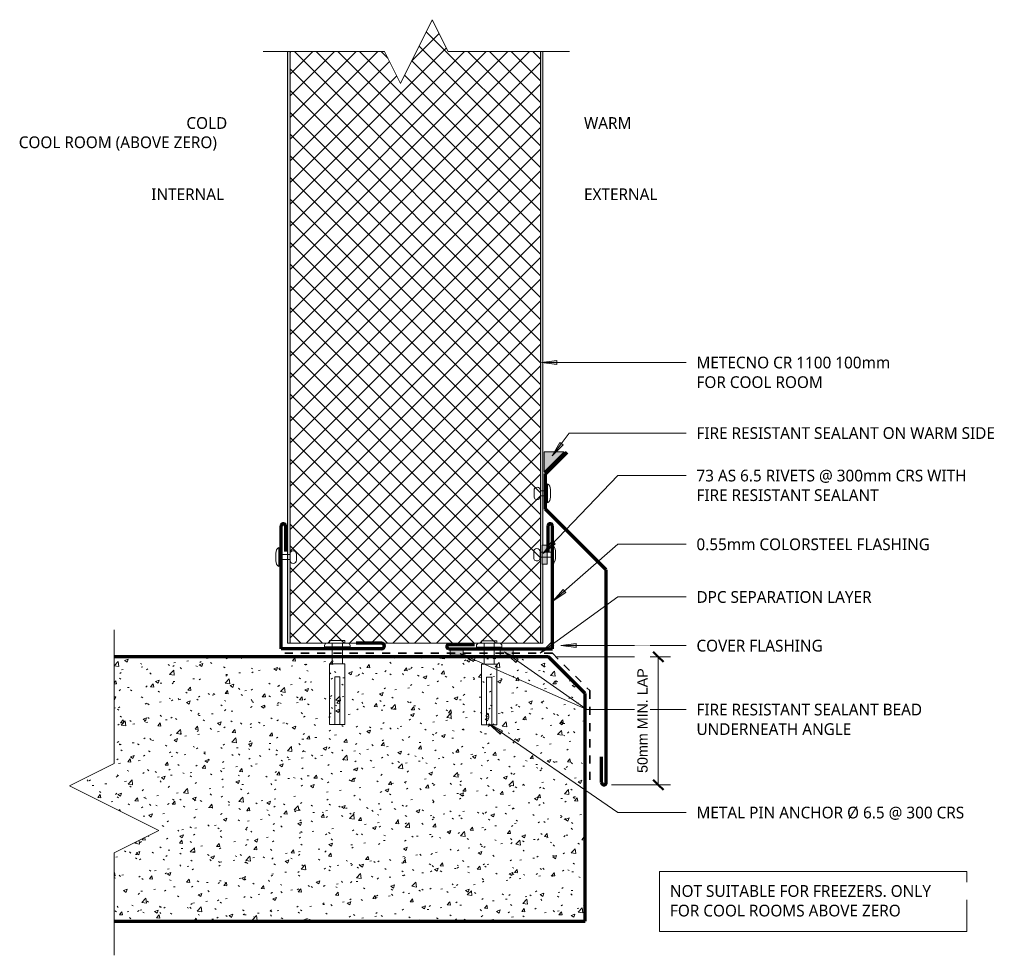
# Model space of a CAD drawing. Header units: millimetres. Extents: x -80 to 305, y -103 to 264.
import ezdxf

# ---------------------------------------------------------------- set-up
doc = ezdxf.new("R2010")
doc.units = ezdxf.units.MM
doc.linetypes.add('Dash', pattern=[6.35, 3.175, -3.175])
for name, color, linetype, lineweight in [('A-ANNO-DIMS', 211, 'Continuous', 9), ('A-ANNO-DIMS-2', 211, 'Continuous', 9), ('A-DETL', 90, 'Continuous', 13), ('A-DETL-GENF', 92, 'Continuous', 13), ('G-ANNO-TEXT', 231, 'Continuous', 9)]:
    doc.layers.add(name, color=color, linetype=linetype, lineweight=lineweight)
doc.styles.add('Arial', font='arial.ttf', dxfattribs={"height": 4})
doc.styles.add('Yu Gothic', font='Yu Gothic.ttf', dxfattribs={"height": 4.6})
doc.styles.add('Yu Gothic_B', font='Yu Gothic.ttf', dxfattribs={"height": 4.6})
doc.dimstyles.new('Diagonal', dxfattribs={"dimscale": 304.8, "dimtxt": 4.081038, "dimasz": 0.013123, "dimexe": 0.015748, "dimexo": 0.009843, "dimgap": 0.009843, "dimtad": 1, "dimdec": 0, "dimzin": 0, "dimdsep": 46, "dimtxsty": 'Arial', "dimblk1": 'OBLIQUE', "dimblk2": 'OBLIQUE', "dimsah": 1, "dimcen": 0.09, "dimazin": 0, "dimtfac": 1, "dimtdec": 4, "dimtix": 1, "dimtmove": 0, "dimatfit": 3, "dimfxl": 1, "dimtvp": 1, "dimtfill": 1, "dimtolj": 1, "dimtzin": 0, "dimarcsym": 2})

# ---------------------------------------------------------------- blocks, each defined once
blk = doc.blocks.new('Fridge Freezer Panel_Vertical Section - 100mm-6017918-04 FREEZER FLOOR 1')
at = {"layer": 'A-DETL-GENF'}
h = blk.add_hatch(color=256, dxfattribs=at)
h.paths.add_polyline_path([(0, -1), (231.61, -1), (231.61, 0), (0, 0)])
h.paths.add_polyline_path([(0, -99), (0, -100), (30.94, -100), (30.94, -99.64), (38.46, -99.64), (38.46, -100), (231.61, -100), (231.61, -99)])
h = blk.add_hatch(dxfattribs=at)
h.set_pattern_fill('FP_1', color=256, style=0, pattern_type=2)
h.set_pattern_definition([(315, (-19.633, 24.441), (4.24264, 4.24264), []), (45, (-19.633, 24.441), (-4.24264, 4.24264), [])])
h.paths.add_polyline_path([(0, -1), (0, -99), (231.61, -99), (231.61, -62.94), (243.71, -56.89), (243.71, -56.49), (219.11, -44.19), (231.61, -37.94), (231.61, -1), (219.11, -1)])
for p, q in [((0, 0), (0, -1)), ((231.61, 0), (0, 0)), ((0, -1), (0, -99)), ((231.61, -1), (0, -1)), ((243.71, -56.89), (243.71, -56.49)), ((0, -99), (0, -100)), ((0, -99), (231.61, -99)), ((0, -100), (30.94, -100)), ((38.46, -100), (231.61, -100))]:
    blk.add_line(p, q, dxfattribs=at)
blk = doc.blocks.new('Pop Rivets - Rivet-5820118-04 FREEZER FLOOR 1')
at = {"layer": 'A-DETL-GENF'}
for p, q in [((-1.24, 7.34), (1.17, 7.34)), ((1.17, 4.84), (-1.24, 4.84)), ((-1, 4.84), (-1, 0)), ((1, 4.84), (1, 0)), ((3.77, 0), (-3.77, 0)), ((-1.5, -1.16), (1.5, -1.16))]:
    blk.add_line(p, q, dxfattribs=at)
for centre, radius, start, end in [((-1.24, 6.09), 1.25, 90, 270), ((1.17, 6.09), 1.25, 270, 90), ((-1.5, 1.65), 2.8, 216, 270), ((1.5, 1.65), 2.8, 270, 324)]:
    blk.add_arc(centre, radius, start, end, dxfattribs=at)
blk = doc.blocks.new('Break Line _M_ - Break Line _M_-6017917-04 FREEZER FLOOR 1')
at = {"layer": 'A-DETL-GENF'}
for p, q in [((8.75, 17.5), (-8.75, -17.5)), ((17.5, 0), (8.75, 17.5)), ((-17.5, 0), (-69.89, 0)), ((-8.75, -17.5), (-17.5, 0)), ((57.56, 0), (17.5, 0))]:
    blk.add_line(p, q, dxfattribs=at)
blk = doc.blocks.new('Break Line _M_ - Break Line _M_-5525516-04 FREEZER FLOOR 1')
at = {"layer": 'A-DETL-GENF'}
for p, q in [((6.25, 12.5), (-6.25, -12.5)), ((12.5, 0), (6.25, 12.5)), ((-12.5, 0), (-60, 0)), ((-6.25, -12.5), (-12.5, 0)), ((60, 0), (12.5, 0))]:
    blk.add_line(p, q, dxfattribs=at)
blk = doc.blocks.new('Anchor Bolt - ShureDrive - ShureDrive-6071079-04 FREEZER FLOOR 1')
at = {"layer": 'A-DETL-GENF'}
for p, q in [((-3, -11.38), (3, -11.38)), ((-3, -12.38), (-3, -11.38)), ((3, -12.38), (3, -11.38)), ((-5, -13.88), (-5, -13.38)), ((-5, -13.88), (5, -13.88)), ((-4, -12.38), (-3, -12.38)), ((3, -12.38), (-3, -12.38)), ((-2, -20.5), (-2, -12.38)), ((2, -20.5), (2, -12.38)), ((3, -12.38), (4, -12.38)), ((5, -13.88), (5, -13.38)), ((-3, -20.5), (3, -20.5)), ((-3, -20.5), (-3, -44.32)), ((3, -20.5), (3, -44.32)), ((-1, -25.6), (-1, -35.6)), ((1, -25.6), (-1, -25.6)), ((1, -25.6), (1, -35.6)), ((-1, -35.6), (-1, -44.32)), ((1, -44.32), (1, -35.6)), ((-3, -44.32), (3, -44.32))]:
    blk.add_line(p, q, dxfattribs=at)
for centre, start, end in [((-4, -13.38), 90, 180), ((4, -13.38), 360, 90)]:
    blk.add_arc(centre, 1, start, end, dxfattribs=at)
blk = doc.blocks.new('Pop Rivets - Rivet-5972157-04 FREEZER FLOOR 1')
at = {"layer": 'A-DETL-GENF'}
for p, q in [((-1.24, 5.3), (1.17, 5.3)), ((1.17, 2.8), (-1.24, 2.8)), ((-1, 2.8), (-1, 0)), ((1, 2.8), (1, 0)), ((3.77, 0), (-3.77, 0)), ((-1.5, -1.16), (1.5, -1.16))]:
    blk.add_line(p, q, dxfattribs=at)
for centre, radius, start, end in [((-1.24, 4.05), 1.25, 90, 270), ((1.17, 4.05), 1.25, 270, 90), ((-1.5, 1.65), 2.8, 216, 270), ((1.5, 1.65), 2.8, 270, 324)]:
    blk.add_arc(centre, radius, start, end, dxfattribs=at)
blk = doc.blocks.new('Pop Rivets - Rivet-6070848-04 FREEZER FLOOR 1')
at = {"layer": 'A-DETL-GENF'}
for p, q in [((3.77, 0), (-3.77, 0)), ((-1.5, 1.16), (1.5, 1.16)), ((-1, -4.42), (-1, 0)), ((1, -4.42), (1, 0)), ((1.17, -4.42), (-1.24, -4.42)), ((-1.24, -6.92), (1.17, -6.92))]:
    blk.add_line(p, q, dxfattribs=at)
for centre, radius, start, end in [((-1.5, -1.65), 2.8, 90, 144), ((1.5, -1.65), 2.8, 36, 90), ((-1.24, -5.67), 1.25, 90, 270), ((1.17, -5.67), 1.25, 270, 90)]:
    blk.add_arc(centre, radius, start, end, dxfattribs=at)
blk = doc.blocks.new('DIMBLOCK1-04 FREEZER FLOOR 1')
at = {"layer": 'A-ANNO-DIMS-2', "lineweight": 50}
for p, q in [((169.59, 14.35), (167.59, 16.35)), ((169.59, 14.35), (171.59, 12.35)), ((169.59, -35.79), (167.59, -33.79)), ((169.59, -35.79), (171.59, -37.79))]:
    blk.add_line(p, q, dxfattribs=at)
at = {"layer": 'A-ANNO-DIMS-2'}
for p, q in [((169.59, 14.35), (129.55, 14.35)), ((169.59, 14.35), (169.59, -35.79)), ((169.59, 14.35), (174.39, 14.35)), ((169.59, -35.79), (151.31, -35.79)), ((169.59, -35.79), (174.39, -35.79))]:
    blk.add_line(p, q, dxfattribs=at)
at = {"layer": 'A-ANNO-DIMS-2', "color": 0, "insert": (161.4, -31.12), "char_height": 4, "width": 48.9725, "attachment_point": 1, "rotation": 90, "line_spacing_factor": 0.941778, "style": 'Arial', "bg_fill": 3, "box_fill_scale": 1.25, "bg_fill_color": 9, "bg_fill_true_color": 13158600, "bg_fill_transparency": 0}
blk.add_mtext('50mm MIN. LAP', dxfattribs=at)
blk = doc.blocks.new('_Oblique')
at = {"color": 0, "linetype": 'ByBlock', "lineweight": -2}
blk.add_line((-0.5, -0.5), (0.5, 0.5), dxfattribs=at)

msp = doc.modelspace()

# ---------------------------------------------------------------- hatches: boundary and pattern name
at = {"layer": 'A-DETL-GENF'}
for points in [[(124.93, 86.74), (132.73, 94.53), (124.93, 94.53)], [(126.15, 50.57), (126.15, 58.09), (124.08, 58.09), (124.08, 50.57)], [(93.15, 15), (93.15, 17.52), (88.15, 17.52), (88.15, 15)], [(112.73, 14.35), (112.73, 17.52), (107.73, 17.52), (107.73, 14.35)]]:
    msp.add_hatch(color=9, dxfattribs=at).paths.add_polyline_path(points)
h = msp.add_hatch(dxfattribs=at)
h.set_pattern_fill('FP_2', color=9, style=0, pattern_type=2)
h.set_pattern_definition([(50, (0, 0), (14.5753, -1.2752), [1.524, -16.764]), (355, (0, 0), (-2.8196, 15.2849), [1.219, -13.411]), (100.451, (1.215, -0.106), (11.7557, 14.0098), [1.295, -14.247]), (46.184, (0, 4.064), (21.6862, -3.364), [2.286, -25.146]), (96.636, (1.807, 3.784), (18.9918, 19.7943), [1.943, -21.371]), (351.184, (0, 4.064), (18.992, 19.794), [1.829, -20.117]), (21, (2.032, 3.048), (12.12965, -8.1815), [1.524, -16.764]), (326, (2.032, 3.048), (4.9442, 14.7354), [1.219, -13.411]), (71.451, (3.043, 2.366), (17.0739, 6.554), [1.295, -14.247]), (37.5, (0, 0), (0.24723, 6.76433), [0.67056, -12.578, 0.67056, -12.944, -13.462]), (37.5, (0, 0), (0.24723, 6.76433), [-26.863, 0.67056, -12.791]), (7.5, (0, 0), (5.34566, 8.0143), [0.67056, -7.092, 0.67056, -12.273, -5.131]), (7.5, (0, 0), (5.34566, 8.0143), [-20.706, 0.67056, -4.46]), (327.5, (-4.531, 0), (10.84765, -0.4582), [0.67056, -4.409, 0.67056, -15.179, -21.031]), (327.5, (-4.531, 0), (10.84765, -0.4582), [-20.93, 0.67056, -20.361]), (317.5, (-6.563, 0), (11.85073, 2.0342), [0.67056, -5.933, 0.67056, -9.855, -14.935]), (317.5, (-6.563, 0), (11.85073, 2.0342), [-17.13, 0.6706, -14.265])])
h.paths.add_polyline_path([(-6.5, -89.16), (140.91, -89.16), (140.91, 0), (126.55, 14.35), (-43.43, 14.35), (-43.43, -27.44), (-60.93, -36.19), (-25.93, -53.69), (-43.43, -62.44), (-43.43, -89.16), (-25.93, -89.16)])
at = {"layer": 'G-ANNO-TEXT'}
for points in [[(123.88, 129.54), (129.88, 128.75), (129.88, 130.33)], [(128.07, 92.98), (132.3, 97.32), (131.03, 98.26)], [(124.51, 54.83), (129.23, 58.6), (128.1, 59.7)], [(128.39, 36.2), (133.43, 39.55), (132.39, 40.74)], [(123.31, 15.75), (128.64, 18.63), (127.71, 19.91)], [(131.5, 18.72), (137.5, 17.93), (137.5, 19.51)], [(92.03, 15.67), (97.2, 12.51), (97.84, 13.96)], [(109.42, 16.26), (113.88, 12.16), (114.78, 13.46)], [(103.19, -11.93), (107.69, -15.97), (108.59, -14.67)]]:
    msp.add_hatch(color=7, dxfattribs=at).paths.add_polyline_path(points)

# ---------------------------------------------------------------- linework, layer by layer
at = {"layer": 'A-DETL'}
for p, q in [((124.93, 94.53), (124.93, 86.74)), ((124.93, 86.74), (132.73, 94.53)), ((132.73, 94.53), (124.93, 94.53)), ((124.08, 58.09), (124.08, 50.57)), ((126.15, 58.09), (124.08, 58.09)), ((126.15, 50.57), (126.15, 58.09)), ((124.08, 50.57), (126.15, 50.57)), ((93.15, 17.52), (88.15, 17.52)), ((88.15, 17.52), (88.15, 15)), ((93.15, 15), (93.15, 17.52)), ((107.73, 17.52), (107.73, 14.35)), ((112.73, 17.52), (107.73, 17.52)), ((112.73, 14.35), (112.73, 17.52)), ((88.15, 15), (93.15, 15)), ((107.73, 14.35), (112.73, 14.35))]:
    msp.add_line(p, q, dxfattribs=at)
at = {"layer": 'A-DETL', "lineweight": 70}
for p, q in [((125.48, 86), (133.97, 94.48)), ((125.48, 72.09), (125.48, 86)), ((149.22, 48.35), (125.48, 72.09)), ((21.91, 17.52), (21.91, 65.52)), ((23.71, 65.52), (23.71, 55.52)), ((126.35, 65.52), (126.35, 55.52)), ((128.15, 17.52), (128.15, 65.52)), ((149.22, -34.87), (149.22, 48.35)), ((61.29, 19.63), (51.29, 19.63)), ((61.29, 17.52), (21.91, 17.52)), ((87.63, 19.21), (97.63, 19.21)), ((87.63, 17.52), (128.15, 17.52)), ((126.55, 14.35), (-43.43, 14.35)), ((140.91, 0), (126.55, 14.35)), ((140.91, -89.16), (140.91, 0)), ((147.39, -34.87), (147.39, -24.87)), ((-43.43, -89.16), (-6.5, -89.16)), ((-6.5, -89.16), (140.91, -89.16))]:
    msp.add_line(p, q, dxfattribs=at)
at = {"layer": 'A-DETL', "linetype": 'Dash', "lineweight": 35}
for p, q in [((128.15, 15.73), (20.66, 15.73)), ((128.15, 15.73), (142.78, 1.1)), ((142.78, 1.1), (142.78, -36.14))]:
    msp.add_line(p, q, dxfattribs=at)
at = {"layer": 'A-DETL', "lineweight": 70}
for centre, radius, start, end in [((22.81, 65.52), 0.9, 0, 180), ((127.25, 65.52), 0.9, 0, 180), ((61.29, 18.58), 1.06, 270, 90), ((87.63, 18.37), 0.847, 90, 270), ((148.31, -34.87), 0.916, 180, 0)]:
    msp.add_arc(centre, radius, start, end, dxfattribs=at)
at = {"layer": 'G-ANNO-TEXT', "color": 7}
for p, q in [((129.88, 130.33), (123.88, 129.54)), ((123.88, 129.54), (129.88, 128.75)), ((123.88, 129.54), (180.46, 129.54)), ((129.88, 128.75), (129.88, 130.33)), ((128.07, 92.98), (134.76, 101.93)), ((134.76, 101.93), (180.46, 101.93)), ((131.03, 98.26), (128.07, 92.98)), ((128.07, 92.98), (132.3, 97.32)), ((132.3, 97.32), (131.03, 98.26)), ((124.51, 54.83), (153.79, 85.3)), ((153.79, 85.3), (180.46, 85.3)), ((128.1, 59.7), (124.51, 54.83)), ((124.51, 54.83), (129.23, 58.6)), ((129.23, 58.6), (128.1, 59.7)), ((128.39, 36.2), (153.79, 58.39)), ((153.79, 58.39), (180.46, 58.39)), ((132.39, 40.74), (128.39, 36.2)), ((128.39, 36.2), (133.43, 39.55)), ((133.43, 39.55), (132.39, 40.74)), ((123.31, 15.75), (153.79, 37.77)), ((153.79, 37.77), (180.46, 37.77)), ((127.71, 19.91), (123.31, 15.75)), ((128.64, 18.63), (127.71, 19.91)), ((137.5, 19.51), (131.5, 18.72)), ((137.5, 17.93), (137.5, 19.51)), ((92.03, 15.67), (97.2, 12.51)), ((97.84, 13.96), (92.03, 15.67)), ((92.03, 15.67), (141.56, -6.3)), ((109.42, 16.26), (113.88, 12.16)), ((114.78, 13.46), (109.42, 16.26)), ((109.42, 16.26), (141.56, -6.3)), ((123.31, 15.75), (128.64, 18.63)), ((131.5, 18.72), (137.5, 17.93)), ((131.5, 18.72), (180.46, 18.72)), ((97.2, 12.51), (97.84, 13.96)), ((113.88, 12.16), (114.78, 13.46)), ((141.56, -6.3), (180.46, -6.3)), ((141.56, -6.3), (180.46, -6.3)), ((103.19, -11.93), (107.69, -15.97)), ((108.59, -14.67), (103.19, -11.93)), ((103.19, -11.93), (153.79, -46.62)), ((107.69, -15.97), (108.59, -14.67)), ((153.79, -46.62), (180.46, -46.62))]:
    msp.add_line(p, q, dxfattribs=at)
at = {"layer": 'G-ANNO-TEXT', "color": 7, "flags": 128}
msp.add_lwpolyline([(170.07, -69.75), (290.4, -69.75), (290.4, -93.21), (170.07, -93.21)], close=True, dxfattribs=at)

# ---------------------------------------------------------------- block references
at = {"layer": 'A-DETL-GENF'}
for name, p, rotation in [('Break Line _M_ - Break Line _M_-5525516-04 FREEZER FLOOR 1', (74.88, 251.25), 180), ('Fridge Freezer Panel_Vertical Section - 100mm-6017918-04 FREEZER FLOOR 1', (24.44, 19.63), 90.0000000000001), ('Pop Rivets - Rivet-5972157-04 FREEZER FLOOR 1', (126.24, 78.35), 90.00000000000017), ('Pop Rivets - Rivet-5820118-04 FREEZER FLOOR 1', (128.15, 54.34), 90.00000000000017), ('Pop Rivets - Rivet-6070848-04 FREEZER FLOOR 1', (21.02, 53.41), 89.99999999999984), ('Break Line _M_ - Break Line _M_-6017917-04 FREEZER FLOOR 1', (-43.43, -44.94), 269.9999999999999)]:
    msp.add_blockref(name, p, dxfattribs=dict(at, rotation=rotation))
for p in [(43.95, 32.11), (103.39, 32.02)]:
    msp.add_blockref('Anchor Bolt - ShureDrive - ShureDrive-6071079-04 FREEZER FLOOR 1', p, dxfattribs=at)

# ---------------------------------------------------------------- texts
at = {"layer": 'G-ANNO-TEXT', "color": 7, "char_height": 4.6, "attachment_point": 1, "bg_fill": 3, "box_fill_scale": 1.25, "bg_fill_color": 9, "bg_fill_true_color": 13158600, "bg_fill_transparency": 0}
for s, insert, width, style in [('COLD', (-15.13, 225.6), 20.6835, 'Yu Gothic_B'), ('WARM', (140.5, 225.6), 23.4093, 'Yu Gothic_B'), ('COOL ROOM (ABOVE ZERO)', (-80.74, 218.06), 100.2109, 'Yu Gothic_B'), ('INTERNAL', (-28.88, 197.71), 37.3586, 'Yu Gothic_B'), ('EXTERNAL', (140.5, 197.71), 39.1223, 'Yu Gothic_B'), ('METECNO CR 1100 100mm ', (184.52, 131.84), 94.4388, 'Yu Gothic'), ('FOR COOL ROOM', (184.52, 124.16), 60.4472, 'Yu Gothic'), ('FIRE RESISTANT SEALANT ON WARM SIDE ', (184.52, 104.23), 150.2362, 'Yu Gothic'), ('73 AS 6.5 RIVETS @ 300mm CRS WITH ', (184.52, 87.6), 132.5991, 'Yu Gothic'), ('0.55mm COLORSTEEL FLASHING', (184.52, 60.69), 113.6793, 'Yu Gothic'), ('DPC SEPARATION LAYER', (184.52, 40.07), 87.5443, 'Yu Gothic'), ('COVER FLASHING', (184.52, 21.02), 62.3713, 'Yu Gothic'), ('FIRE RESISTANT SEALANT BEAD ', (184.52, -4), 115.6033, 'Yu Gothic'), ('UNDERNEATH ANGLE', (184.52, -11.67), 76.3207, 'Yu Gothic'), ('METAL PIN ANCHOR Ø 6.5 @ 300 CRS', (184.52, -44.32), 129.8734, 'Yu Gothic')]:
    msp.add_mtext(s, dxfattribs=dict(at, insert=insert, width=width, style=style))

# ---------------------------------------------------------------- next in the draw order: texts
at = {"layer": 'G-ANNO-TEXT', "color": 7, "char_height": 4.6, "attachment_point": 1, "style": 'Yu Gothic', "bg_fill": 3, "box_fill_scale": 1.25, "bg_fill_color": 9, "bg_fill_true_color": 13158600, "bg_fill_transparency": 0}
for s, insert, width in [('FIRE RESISTANT SEALANT', (184.52, 79.93), 91.8734), ('NOT SUITABLE FOR FREEZERS. ONLY ', (174.14, -75.03), 132.9198), ('FOR COOL ROOMS ABOVE ZERO', (174.14, -82.7), 112.2362)]:
    msp.add_mtext(s, dxfattribs=dict(at, insert=insert, width=width))

# ---------------------------------------------------------------- next in the draw order: dimensions: what is measured, and where the dimension line sits
at = {"layer": 'A-ANNO-DIMS'}
dim = msp.add_linear_dim(base=(169.59, -35.79), p1=(126.55, 14.35), p2=(148.31, -35.79), angle=90, text='50mm MIN. LAP', dimstyle='Diagonal', override={"dimpost": '<>', "dimfxl": 54.657488}, dxfattribs=at)
dim.commit()
dim.dimension.update_dxf_attribs({"geometry": 'DIMBLOCK1-04 FREEZER FLOOR 1', "text_midpoint": (164.55, -10.72)})

doc.saveas('drawing.dxf')
